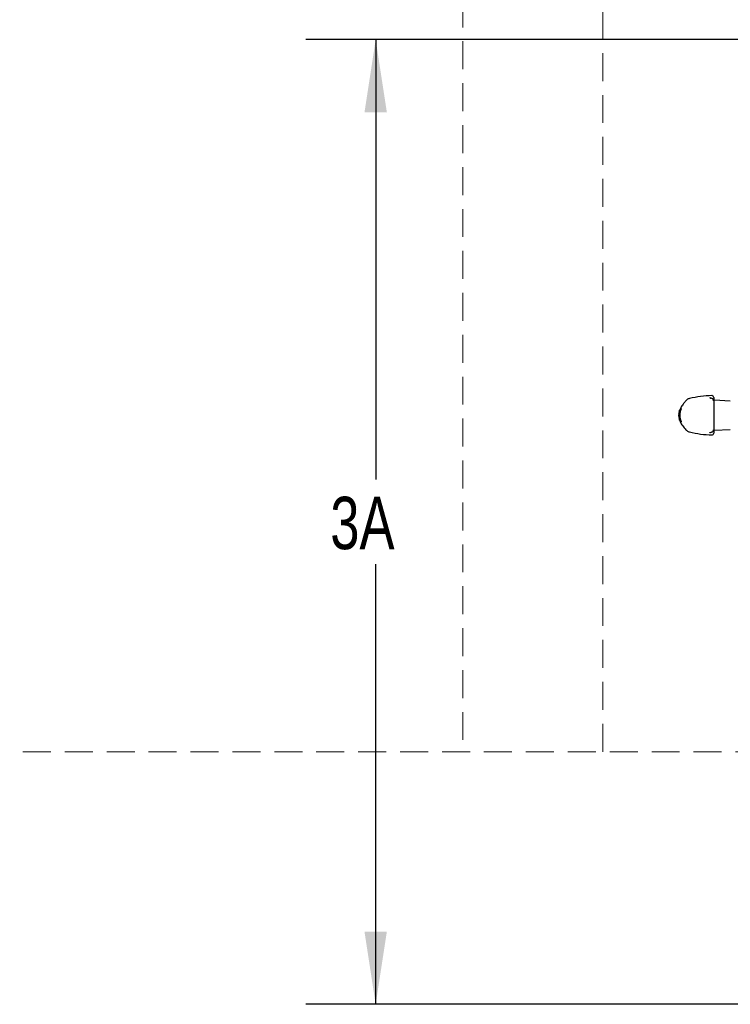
# Model space of a CAD drawing. Header units: inches. Extents: x 42 to 206, y 24 to 147.
# Tile 17 of 47: x 47 to 67, y 97 to 125. Entities that reach past the tile are written whole.
import ezdxf

# ---------------------------------------------------------------- set-up
doc = ezdxf.new("R2010")
doc.units = ezdxf.units.IN
doc.header["$LTSCALE"] = 16
doc.header["$MEASUREMENT"] = 0
doc.linetypes.add('HIDDEN', pattern=[0.075, 0.05, -0.025])
doc.layers.add('FORMAT', color=7, linetype='Continuous')
doc.styles.add('SLDTEXTSTYLE0', font='TXT', dxfattribs={"width": 0.75})
doc.dimstyles.new('SLDDIMSTYLE0', dxfattribs={"dimtxt": 1.5, "dimasz": 2.08, "dimexe": 0, "dimexo": 0.0625, "dimgap": 0.375, "dimtad": 0, "dimtih": 1, "dimtoh": 1, "dimdec": 0, "dimrnd": 1e-09, "dimzin": 12, "dimdsep": 46, "dimlunit": 5, "dimtxsty": 'SLDTEXTSTYLE0', "dimsah": 1, "dimcen": 0.09, "dimadec": 0, "dimazin": 3, "dimtfac": 1, "dimtdec": 0, "dimtofl": 0, "dimtmove": 0, "dimatfit": 3, "dimfxl": 1, "dimfrac": 2, "dimtolj": 1, "dimtzin": 12, "dimarcsym": 0})

# ---------------------------------------------------------------- blocks, each defined once
blk = doc.blocks.new('_D_9')
at = {"layer": 'FORMAT'}
for p, q in [((70.85, 124.343), (54.953, 124.343)), ((56.953, 124.343), (56.953, 111.747)), ((56.953, 96.726), (56.953, 109.322)), ((68.8, 96.726), (54.953, 96.726))]:
    blk.add_line(p, q, dxfattribs=at)
for points in [[(56.953, 124.343), (56.633, 122.263), (57.273, 122.263)], [(56.953, 96.726), (57.273, 98.806), (56.633, 98.806)]]:
    blk.add_solid(points, dxfattribs=at)
at = {"layer": 'FORMAT', "insert": (55.653, 111.255), "char_height": 1.5, "attachment_point": 1, "style": 'SLDTEXTSTYLE0'}
blk.add_mtext('3A', dxfattribs=at)

msp = doc.modelspace()

# ---------------------------------------------------------------- linework, layer by layer
at = {"color": 7, "linetype": 'Continuous', "lineweight": 25}
for p, q in [((66.54, 114.08), (66.543, 114.079)), ((66.629, 114.101), (66.629, 114.093)), ((66.629, 114.093), (66.629, 114.003)), ((66.629, 114.003), (66.629, 113.996)), ((67.105, 113.996), (66.652, 114.02)), ((65.634, 113.623), (65.657, 113.724)), ((65.637, 113.623), (65.634, 113.623)), ((65.636, 113.57), (65.637, 113.623)), ((65.656, 113.687), (65.65, 113.639)), ((65.676, 113.777), (65.655, 113.716)), ((65.657, 113.724), (65.66, 113.724)), ((65.66, 113.724), (65.681, 113.777)), ((65.674, 113.777), (65.666, 113.752)), ((65.681, 113.777), (65.676, 113.777)), ((65.706, 113.777), (65.702, 113.777)), ((65.657, 113.454), (65.633, 113.57)), ((65.633, 113.57), (65.636, 113.57)), ((65.648, 113.474), (65.674, 113.402)), ((65.655, 113.46), (65.676, 113.402)), ((65.676, 113.402), (65.655, 113.454)), ((65.66, 113.454), (65.657, 113.454)), ((65.681, 113.402), (65.66, 113.454)), ((65.676, 113.402), (65.681, 113.402)), ((65.702, 113.402), (65.706, 113.402)), ((65.833, 113.176), (65.833, 113.176)), ((66.542, 113.098), (66.541, 113.098)), ((66.629, 113.182), (66.629, 113.175)), ((66.629, 113.175), (66.629, 113.085)), ((66.652, 113.158), (67.105, 113.182))]:
    msp.add_line(p, q, dxfattribs=at)
for centre, radius, start, end in [((66.579, 114.101), 0.05, 360, 90.9968), ((66.654, 114.045), 0.025, 180, 267), ((66.579, 113.077), 0.05, 268.9785, 0), ((66.654, 113.133), 0.025, 93, 180)]:
    msp.add_arc(centre, radius, start, end, dxfattribs=at)
for points, knots in [([(65.834, 114.003), (65.812, 113.978), (65.764, 113.925), (65.71, 113.849), (65.685, 113.796), (65.677, 113.778)], [0, 0, 0, 0, 0.3575255, 0.7825172, 1, 1, 1, 1]), ([(65.94, 114.067), (65.927, 114.063), (65.9, 114.056), (65.865, 114.034), (65.842, 114.016), (65.834, 114.005), (65.833, 114.004)], [0, 0, 0, 0, 0.31243, 0.660761, 0.981049, 1, 1, 1, 1]), ([(66.582, 114.151), (66.473, 114.146), (66.255, 114.136), (66.043, 114.09), (65.936, 114.066)], [0, 0, 0, 0, 0.500015, 1, 1, 1, 1]), ([(66.543, 114.08), (66.536, 114.081), (66.523, 114.084), (66.514, 114.088), (66.515, 114.088), (66.515, 114.088)], [0, 0, 0, 0, 0.409363, 0.83264, 1, 1, 1, 1]), ([(66.628, 114.004), (66.628, 114.006), (66.629, 114.018), (66.619, 114.039), (66.603, 114.056), (66.583, 114.067), (66.564, 114.075), (66.547, 114.078), (66.54, 114.079)], [0, 0, 0, 0, 0.050327, 0.226574, 0.395641, 0.587244, 0.846633, 1, 1, 1, 1]), ([(66.629, 113.996), (66.629, 113.996), (66.629, 113.995), (66.629, 113.99), (66.629, 113.979), (66.629, 113.964), (66.629, 113.947), (66.629, 113.936), (66.629, 113.93)], [0, 0, 0, 0, 0.050615, 0.239199, 0.428268, 0.61833, 0.80918, 1, 1, 1, 1]), ([(66.629, 113.93), (66.629, 113.874), (66.629, 113.76), (66.629, 113.585), (66.629, 113.412), (66.629, 113.303), (66.629, 113.248)], [0, 0, 0, 0, 0.252375, 0.512072, 0.752872, 1, 1, 1, 1]), ([(65.637, 113.633), (65.634, 113.618), (65.629, 113.597), (65.633, 113.576), (65.634, 113.57)], [0, 0, 0, 0, 0.687773, 1, 1, 1, 1]), ([(65.65, 113.688), (65.644, 113.655), (65.631, 113.589), (65.644, 113.523), (65.65, 113.49)], [0, 0, 0, 0, 0.497936, 1, 1, 1, 1]), ([(65.653, 113.492), (65.646, 113.524), (65.634, 113.589), (65.646, 113.654), (65.653, 113.687)], [0, 0, 0, 0, 0.497963, 1, 1, 1, 1]), ([(65.642, 113.688), (65.646, 113.701), (65.65, 113.718), (65.656, 113.733), (65.657, 113.736)], [0, 0, 0, 0, 0.743901, 1, 1, 1, 1]), ([(65.648, 113.623), (65.646, 113.612), (65.639, 113.568), (65.649, 113.525), (65.656, 113.492)], [0, 0, 0, 0, 0.255214, 1, 1, 1, 1]), ([(65.66, 113.49), (65.654, 113.523), (65.641, 113.589), (65.654, 113.655), (65.66, 113.688)], [0, 0, 0, 0, 0.497961, 1, 1, 1, 1]), ([(65.689, 113.782), (65.687, 113.781), (65.686, 113.779), (65.68, 113.769), (65.675, 113.757), (65.668, 113.742), (65.66, 113.72), (65.654, 113.701), (65.65, 113.688)], [0, 0, 0, 0, 0.249165, 0.374981, 0.500126, 0.624396, 0.748943, 1, 1, 1, 1]), ([(65.693, 113.777), (65.681, 113.745), (65.657, 113.685), (65.646, 113.588), (65.657, 113.492), (65.681, 113.432), (65.693, 113.402)], [0, 0, 0, 0, 0.260842, 0.500178, 0.748843, 1, 1, 1, 1]), ([(65.653, 113.687), (65.654, 113.692), (65.657, 113.702), (65.661, 113.715), (65.664, 113.723), (65.666, 113.728), (65.667, 113.729), (65.667, 113.729)], [0, 0, 0, 0, 0.251464, 0.499392, 0.624596, 0.749965, 1, 1, 1, 1]), ([(65.696, 113.402), (65.682, 113.439), (65.652, 113.515), (65.655, 113.596), (65.656, 113.636)], [0, 0, 0, 0, 0.498878, 1, 1, 1, 1]), ([(65.656, 113.636), (65.656, 113.597), (65.655, 113.517), (65.686, 113.441), (65.702, 113.402)], [0, 0, 0, 0, 0.477892, 1, 1, 1, 1]), ([(65.667, 113.729), (65.667, 113.729), (65.668, 113.729), (65.666, 113.723), (65.664, 113.715), (65.66, 113.702), (65.657, 113.692), (65.656, 113.687)], [0, 0, 0, 0, 0.249829, 0.375238, 0.500532, 0.748199, 1, 1, 1, 1]), ([(65.67, 113.764), (65.666, 113.758), (65.661, 113.749), (65.659, 113.739), (65.658, 113.736)], [0, 0, 0, 0, 0.7272288, 1, 1, 1, 1]), ([(65.66, 113.562), (65.659, 113.598), (65.658, 113.671), (65.684, 113.741), (65.697, 113.777)], [0, 0, 0, 0, 0.482499, 1, 1, 1, 1]), ([(65.66, 113.688), (65.663, 113.701), (65.669, 113.72), (65.676, 113.742), (65.681, 113.757), (65.686, 113.769), (65.689, 113.779), (65.689, 113.781), (65.689, 113.782)], [0, 0, 0, 0, 0.248501, 0.374135, 0.499531, 0.624241, 0.749386, 1, 1, 1, 1]), ([(65.702, 113.777), (65.688, 113.742), (65.661, 113.674), (65.66, 113.599), (65.66, 113.562)], [0, 0, 0, 0, 0.4985932, 1, 1, 1, 1]), ([(65.706, 113.402), (65.694, 113.432), (65.671, 113.492), (65.66, 113.589), (65.671, 113.686), (65.695, 113.747), (65.706, 113.777)], [0, 0, 0, 0, 0.2507884, 0.5002121, 0.7489967, 1, 1, 1, 1]), ([(65.657, 113.442), (65.656, 113.446), (65.65, 113.461), (65.645, 113.478), (65.642, 113.49)], [0, 0, 0, 0, 0.248559, 1, 1, 1, 1]), ([(65.65, 113.49), (65.654, 113.478), (65.659, 113.459), (65.668, 113.436), (65.674, 113.421), (65.68, 113.41), (65.686, 113.399), (65.687, 113.398), (65.688, 113.397)], [0, 0, 0, 0, 0.248837, 0.37458, 0.500171, 0.625112, 0.749879, 1, 1, 1, 1]), ([(65.667, 113.449), (65.667, 113.45), (65.666, 113.45), (65.664, 113.455), (65.661, 113.463), (65.657, 113.476), (65.654, 113.487), (65.653, 113.492)], [0, 0, 0, 0, 0.249246, 0.374701, 0.499969, 0.749524, 1, 1, 1, 1]), ([(65.656, 113.492), (65.657, 113.487), (65.66, 113.476), (65.664, 113.464), (65.666, 113.455), (65.667, 113.45), (65.667, 113.45), (65.667, 113.449)], [0, 0, 0, 0, 0.25031, 0.499804, 0.62498, 0.750141, 1, 1, 1, 1]), ([(65.659, 113.443), (65.664, 113.43), (65.682, 113.375), (65.74, 113.283), (65.801, 113.213), (65.833, 113.176)], [0, 0, 0, 0, 0.13256, 0.533681, 1, 1, 1, 1]), ([(65.688, 113.397), (65.688, 113.398), (65.689, 113.399), (65.685, 113.41), (65.681, 113.421), (65.676, 113.436), (65.668, 113.459), (65.663, 113.478), (65.66, 113.49)], [0, 0, 0, 0, 0.248769, 0.374571, 0.499684, 0.624777, 0.750309, 1, 1, 1, 1]), ([(65.833, 113.175), (65.841, 113.167), (65.859, 113.147), (65.896, 113.124), (65.925, 113.115), (65.94, 113.111)], [0, 0, 0, 0, 0.269905, 0.642016, 1, 1, 1, 1]), ([(65.934, 113.112), (66.041, 113.089), (66.254, 113.042), (66.473, 113.032), (66.582, 113.027)], [0, 0, 0, 0, 0.4999874, 1, 1, 1, 1]), ([(66.513, 113.09), (66.513, 113.09), (66.514, 113.09), (66.523, 113.094), (66.536, 113.097), (66.542, 113.099)], [0, 0, 0, 0, 0.219022, 0.59937, 1, 1, 1, 1]), ([(66.541, 113.099), (66.55, 113.101), (66.569, 113.105), (66.591, 113.114), (66.61, 113.129), (66.626, 113.149), (66.628, 113.167), (66.628, 113.176)], [0, 0, 0, 0, 0.23191, 0.496034, 0.676438, 0.845431, 1, 1, 1, 1]), ([(66.629, 113.248), (66.629, 113.246), (66.629, 113.24), (66.629, 113.226), (66.629, 113.21), (66.629, 113.196), (66.629, 113.186), (66.629, 113.183), (66.629, 113.182)], [0, 0, 0, 0, 0.055201, 0.244888, 0.433717, 0.622284, 0.81115, 1, 1, 1, 1]), ([(66.629, 113.085), (66.629, 113.079), (66.629, 113.074), (66.629, 113.077), (66.629, 113.077)], [0, 0, 0, 0, 0.999979, 1, 1, 1, 1])]:
    msp.add_open_spline(points, degree=3, knots=knots, dxfattribs=at)
at = {"layer": 'FORMAT', "linetype": 'HIDDEN', "lineweight": 18}
for p, q in [((59.452, 141.093), (59.452, 103.956)), ((63.452, 103.956), (63.452, 129.093)), ((150.854, 103.956), (46.763, 103.956))]:
    msp.add_line(p, q, dxfattribs=at)

# ---------------------------------------------------------------- dimensions: what is measured, and where the dimension line sits
at = {"layer": 'FORMAT'}
dim = msp.add_linear_dim(base=(56.953, 96.726), p1=(71.65, 124.343), p2=(69.6, 96.726), angle=90, text='3A', dimstyle='SLDDIMSTYLE0', dxfattribs=at)
dim.commit()
dim.dimension.update_dxf_attribs({"geometry": '_D_9', "text_midpoint": (56.953, 110.534), "dimtype": 160})

doc.saveas('drawing.dxf')
